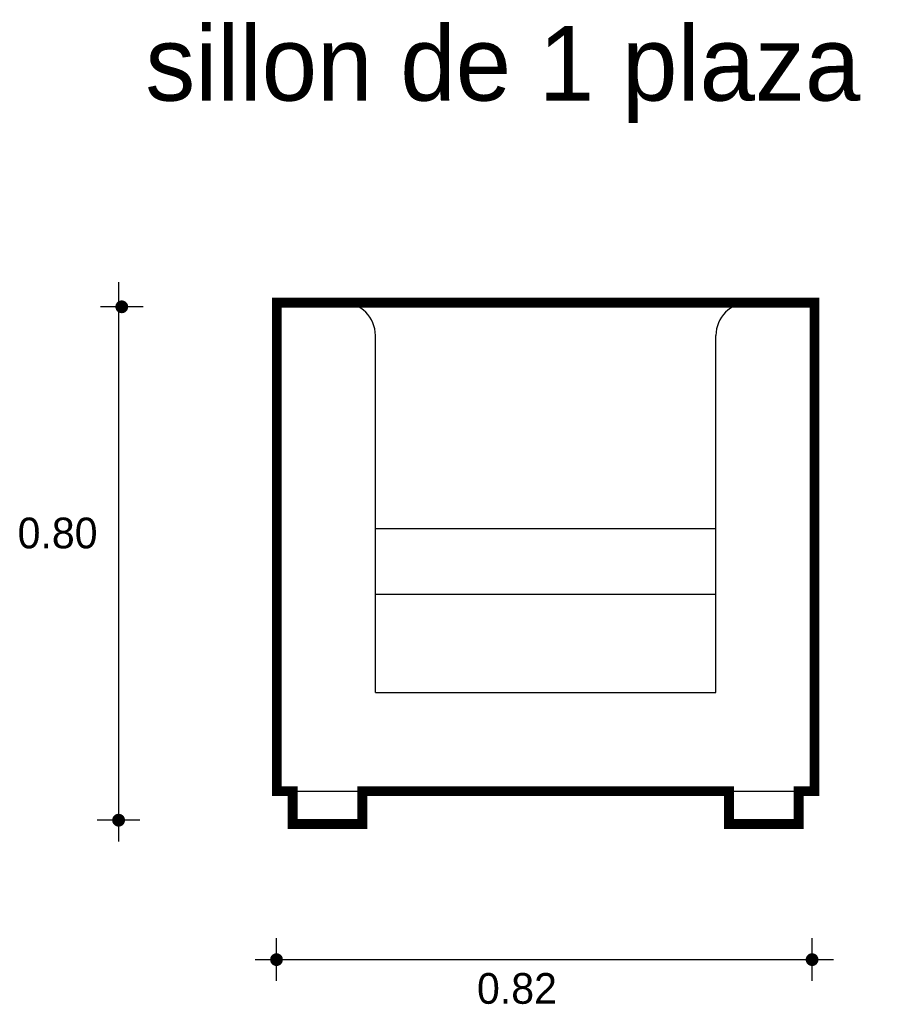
# Model space of a CAD drawing. Extents: x -1.33 to 0, y 0.16 to 1.66.
import ezdxf

# ---------------------------------------------------------------- set-up
doc = ezdxf.new("R2010")
doc.units = 0
doc.header["$MEASUREMENT"] = 0
for name, color, linetype in [('BORDE', 2, 'CONTINUOUS'), ('COTAS', 6, 'CONTINUOUS'), ('DIBUJO', 5, 'CONTINUOUS'), ('TEXTO', 4, 'CONTINUOUS')]:
    doc.layers.add(name, color=color, linetype=linetype)

msp = doc.modelspace()

# ---------------------------------------------------------------- linework, layer by layer
at = {"layer": 'BORDE', "const_width": 0.015}
msp.add_lwpolyline([(-0.9359, 1.2269), (-0.9359, 0.4832), (-0.9117, 0.4832), (-0.9117, 0.4332), (-0.8057, 0.4332), (-0.8057, 0.4832), (-0.2476, 0.4832), (-0.2476, 0.4332), (-0.1417, 0.4332), (-0.1417, 0.4832), (-0.1175, 0.4832), (-0.1175, 1.2269)], close=True, dxfattribs=at)
at = {"layer": 'COTAS'}
for p, q in [((-1.1767, 1.2579), (-1.1767, 0.4066)), ((-1.1394, 1.2206), (-1.2043, 1.2206)), ((-1.1442, 0.439), (-1.2092, 0.439)), ((-0.9364, 0.1942), (-0.9364, 0.2592)), ((-0.1211, 0.1942), (-0.1211, 0.2592)), ((-0.9688, 0.2267), (-0.0887, 0.2267))]:
    msp.add_line(p, q, dxfattribs=at)
at = {"layer": 'COTAS', "const_width": 0.00974}
for points in [[(-1.1767, 1.2206, 1), (-1.167, 1.2206, 1)], [(-1.1816, 0.439, 1), (-1.1718, 0.439, 1)], [(-0.9412, 0.2267, 1), (-0.9315, 0.2267, 1)], [(-0.126, 0.2267, 1), (-0.1163, 0.2267, 1)]]:
    msp.add_lwpolyline(points, format="xyb", close=True, dxfattribs=at)
at = {"layer": 'DIBUJO'}
for p, q in [((-0.9359, 1.2269), (-0.1175, 1.2269)), ((-0.9359, 0.4832), (-0.9359, 1.2269)), ((-0.1175, 0.4832), (-0.1175, 1.2269)), ((-0.7859, 0.6332), (-0.7859, 1.1769)), ((-0.2675, 0.6332), (-0.2675, 1.1769)), ((-0.7859, 0.8832), (-0.2675, 0.8832)), ((-0.7859, 0.7832), (-0.2675, 0.7832)), ((-0.7859, 0.6332), (-0.2675, 0.6332)), ((-0.9359, 0.4832), (-0.1175, 0.4832)), ((-0.9117, 0.4332), (-0.9117, 0.4832)), ((-0.8057, 0.4332), (-0.8057, 0.4832)), ((-0.7859, 0.4832), (-0.7859, 0.4832, 20)), ((-0.2675, 0.4832), (-0.2675, 0.4832, 20)), ((-0.2476, 0.4332), (-0.2476, 0.4832)), ((-0.1417, 0.4332), (-0.1417, 0.4832)), ((-0.8057, 0.4332), (-0.9117, 0.4332)), ((-0.2476, 0.4332), (-0.1417, 0.4332))]:
    msp.add_line(p, q, dxfattribs=at)
for centre, start, end in [((-0.8359, 1.1769), 0, 90), ((-0.2175, 1.1769), 90, 180)]:
    msp.add_arc(centre, 0.05, start, end, dxfattribs=at)

# ---------------------------------------------------------------- texts
at = {"layer": 'COTAS'}
for s, p in [('0.80', (-1.3304, 0.8529)), ('0.82', (-0.6312, 0.1595))]:
    msp.add_text(s, height=0.04675, dxfattribs=at).set_placement(p)
at = {"layer": 'TEXTO'}
msp.add_text('sillon de 1 plaza', height=0.113495, dxfattribs=at).set_placement((-1.136, 1.5345))

doc.saveas('drawing.dxf')
